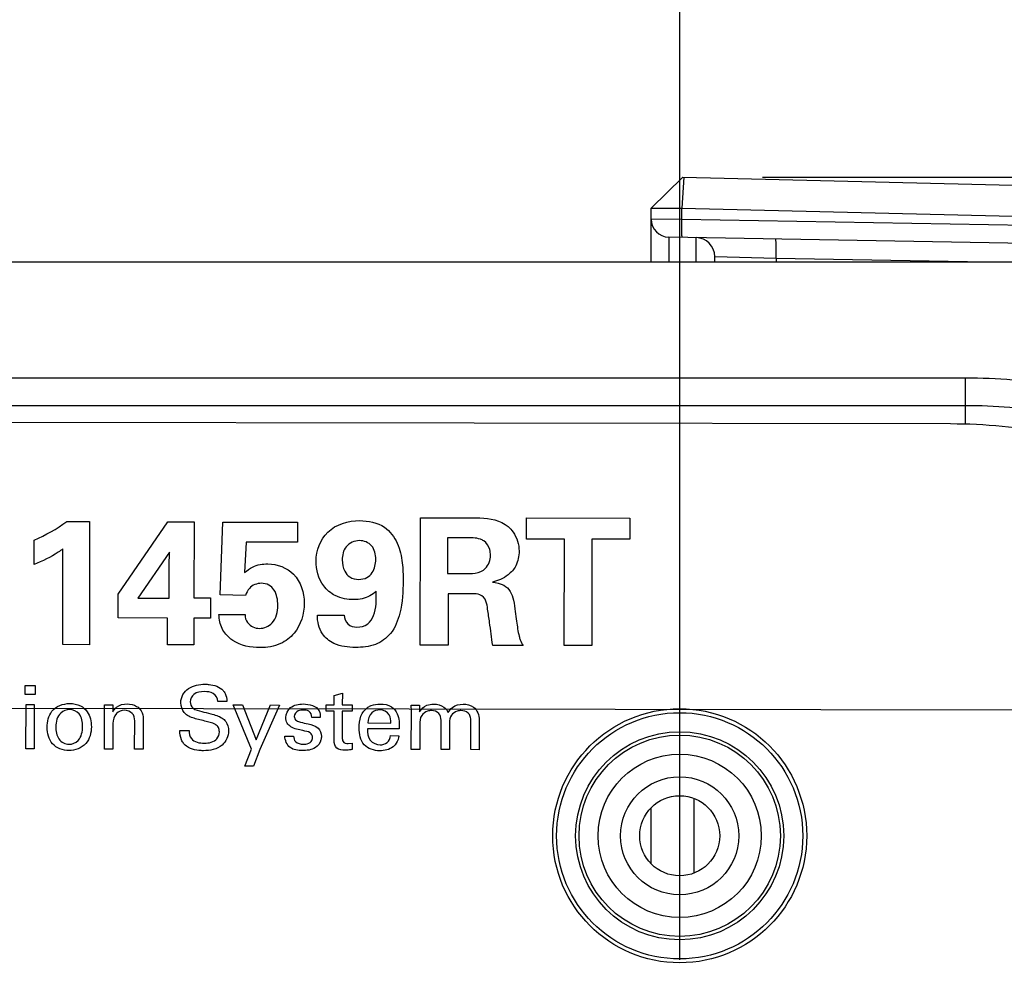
# Model space of a CAD drawing. Header units: inches. Extents: x 0 to 34, y 0 to 22.
# Tile 64 of 74: x 20.482 to 21.258, y 16.478 to 17.234. Entities that reach past the tile are written whole.
import ezdxf

# ---------------------------------------------------------------- set-up
doc = ezdxf.new("R2010")
doc.units = ezdxf.units.IN
doc.header["$LTSCALE"] = 1.87
doc.header["$MEASUREMENT"] = 0
doc.layers.get('0').update_dxf_attribs({"linetype": 'CONTINUOUS'})
doc.layers.add('02___PRT_ALL_AXES', color=7, linetype='CONTINUOUS')
doc.layers.add('DIMENSIONS', color=7, linetype='CONTINUOUS')
doc.styles.get("Standard").update_dxf_attribs({"font": 'txt', "width": 0.8})
doc.dimstyles.new('DIMSTYLE_1', dxfattribs={"dimtxt": 0.125, "dimasz": 0.18, "dimexe": 0.125, "dimexo": 0.0625, "dimgap": 0.0625, "dimtad": 0, "dimtih": 1, "dimtoh": 1, "dimdec": 3, "dimzin": 4, "dimdsep": 46, "dimtxsty": 'STANDARD', "dimblk": '_FILLED', "dimblk1": '_FILLED', "dimblk2": '_FILLED', "dimcen": 0.09, "dimadec": 0, "dimazin": 0, "dimtp": 0.001, "dimtm": 0.001, "dimtfac": 1, "dimtdec": 3, "dimtofl": 0, "dimtmove": 0, "dimatfit": 3, "dimldrblk": '_FILLED', "dimfxl": 1, "dimtolj": 1, "dimtzin": 4, "dimarcsym": 0})

# ---------------------------------------------------------------- blocks, each defined once
blk = doc.blocks.new('_FILLED')
at = {"color": 0, "linetype": 'BYBLOCK'}
blk.add_solid([(0, 0), (-1, 0.1736), (-1, -0.1736)], dxfattribs=at)
blk = doc.blocks.new('*D18')
at = {"layer": 'DIMENSIONS', "color": 2, "linetype": 'CONTINUOUS'}
for p, q in [((20.08254, 16.22325), (20.08254, 18.73495)), ((21.00196, 16.49387), (21.00196, 18.73495)), ((20.08254, 18.60995), (19.72482, 18.60995)), ((21.00196, 18.60995), (21.36196, 18.60995))]:
    blk.add_line(p, q, dxfattribs=at)
at = {"layer": 'DIMENSIONS', "color": 2, "linetype": 'CONTINUOUS', "xscale": 0.18, "yscale": 0.18, "zscale": 0.18}
blk.add_blockref('_FILLED', (20.08254, 18.60995), dxfattribs=at)
at = {"layer": 'DIMENSIONS', "color": 2, "linetype": 'CONTINUOUS', "xscale": 0.18, "yscale": 0.18, "zscale": 0.18, "rotation": 180}
blk.add_blockref('_FILLED', (21.00196, 18.60995), dxfattribs=at)
at = {"layer": 'DIMENSIONS', "color": 2, "linetype": 'CONTINUOUS', "insert": (19.66232, 18.67245), "char_height": 0.125, "width": 1.225, "attachment_point": 3, "line_spacing_factor": 0.9}
blk.add_mtext('.919{\\Ftxt.shx;\\W1.000000;\\H0.125000; }[23.35]', dxfattribs=at)
blk = doc.blocks.new('*D19')
at = {"layer": 'DIMENSIONS', "color": 2, "linetype": 'CONTINUOUS'}
for p, q in [((21.00196, 16.49387), (21.00196, 17.98495)), ((21.67957, 17.13096), (21.67957, 17.98495)), ((21.00196, 17.85995), (20.64196, 17.85995)), ((21.67957, 17.85995), (22.00312, 17.85995))]:
    blk.add_line(p, q, dxfattribs=at)
at = {"layer": 'DIMENSIONS', "color": 2, "linetype": 'CONTINUOUS', "xscale": 0.18, "yscale": 0.18, "zscale": 0.18}
blk.add_blockref('_FILLED', (21.00196, 17.85995), dxfattribs=at)
at = {"layer": 'DIMENSIONS', "color": 2, "linetype": 'CONTINUOUS', "xscale": 0.18, "yscale": 0.18, "zscale": 0.18, "rotation": 180}
blk.add_blockref('_FILLED', (21.67957, 17.85995), dxfattribs=at)
at = {"layer": 'DIMENSIONS', "color": 2, "linetype": 'CONTINUOUS', "insert": (22.06562, 17.92245), "char_height": 0.125, "width": 1.225, "attachment_point": 1, "line_spacing_factor": 0.9}
blk.add_mtext('.678{\\Ftxt.shx;\\W1.000000;\\H0.125000; }[17.21]', dxfattribs=at)
blk = doc.blocks.new('*D20')
at = {"layer": 'DIMENSIONS', "color": 2, "linetype": 'CONTINUOUS'}
for p, q in [((21.06706, 17.10995), (22.55457, 17.10995)), ((22.42957, 17.10995), (22.42957, 16.75923)), ((22.42957, 16.1585), (22.42957, 16.50923)), ((21.11722, 16.1585), (22.55457, 16.1585))]:
    blk.add_line(p, q, dxfattribs=at)
at = {"layer": 'DIMENSIONS', "color": 2, "linetype": 'CONTINUOUS', "xscale": 0.18, "yscale": 0.18, "zscale": 0.18}
for p, rotation in [((22.42957, 17.10995), 90), ((22.42957, 16.1585), 270)]:
    blk.add_blockref('_FILLED', p, dxfattribs=dict(at, rotation=rotation))
at = {"layer": 'DIMENSIONS', "color": 2, "linetype": 'CONTINUOUS', "insert": (22.42957, 16.69673), "char_height": 0.125, "width": 1.225, "attachment_point": 2, "line_spacing_factor": 0.9}
blk.add_mtext('.951{\\Ftxt.shx;\\W1.000000;\\H0.125000; }[24.17]', dxfattribs=at)

msp = doc.modelspace()

# ---------------------------------------------------------------- linework, layer by layer
at = {"color": 7, "linetype": 'CONTINUOUS'}
for p, q in [((21.00456, 17.10995), (20.97957, 17.08557)), ((21.00514, 17.10994), (21.00369, 17.08555)), ((21.00456, 17.10995), (21.65457, 17.09407)), ((20.97957, 17.04346), (20.97957, 17.08557)), ((20.97957, 17.08557), (21.00369, 17.08555)), ((21.00369, 17.07663), (21.00369, 17.08555)), ((21.00369, 17.08555), (21.47957, 17.07392)), ((21.00369, 17.07663), (20.97957, 17.07682)), ((21.47959, 17.06832), (21.00369, 17.07663)), ((20.99332, 17.06282), (20.99332, 17.04346)), ((21.47931, 17.05434), (20.99332, 17.06282)), ((21.01483, 17.04346), (21.01483, 17.06244)), ((19.47957, 17.04346), (21.47957, 17.04346)), ((21.02957, 17.04346), (21.02957, 17.04744)), ((21.02957, 17.04744), (21.07781, 17.04635)), ((21.07781, 17.04635), (21.07781, 17.04346)), ((21.07781, 17.04635), (21.24351, 17.04346)), ((21.22707, 16.95178), (19.73207, 16.95178)), ((21.22707, 16.91556), (21.22707, 16.95178)), ((21.22707, 16.9301), (19.73207, 16.9301)), ((21.2153, 16.91573), (19.7453, 16.91818)), ((20.97957, 16.56944), (20.97957, 16.6137)), ((21.01335, 16.56224), (21.01335, 16.6209))]:
    msp.add_line(p, q, dxfattribs=at)
at = {"color": 40, "linetype": 'CONTINUOUS'}
for p, q in [((20.51942, 16.83889), (20.53736, 16.83886)), ((20.53736, 16.83886), (20.5372, 16.74197)), ((20.55987, 16.78178), (20.5989, 16.83876)), ((20.5989, 16.83876), (20.61961, 16.83873)), ((20.61961, 16.83873), (20.61937, 16.7789)), ((20.64005, 16.78122), (20.64237, 16.83855)), ((20.64237, 16.83855), (20.70117, 16.83845)), ((20.70117, 16.83845), (20.70114, 16.82263)), ((20.79768, 16.74154), (20.79784, 16.8419)), ((20.79784, 16.8419), (20.83635, 16.84184)), ((20.88131, 16.82511), (20.88134, 16.84176)), ((20.88134, 16.84176), (20.96281, 16.84163)), ((20.96281, 16.84163), (20.96278, 16.82497)), ((20.49365, 16.80507), (20.49368, 16.82436)), ((20.81908, 16.82604), (20.81904, 16.798)), ((20.83354, 16.82601), (20.81908, 16.82604)), ((20.9112, 16.82506), (20.88131, 16.82511)), ((20.91106, 16.74135), (20.9112, 16.82506)), ((20.93289, 16.82502), (20.93275, 16.74131)), ((20.96278, 16.82497), (20.93289, 16.82502)), ((20.5162, 16.74201), (20.51633, 16.81739)), ((20.66069, 16.82269), (20.6594, 16.79868)), ((20.70114, 16.82263), (20.66069, 16.82269)), ((20.60025, 16.81474), (20.57544, 16.77856)), ((20.59995, 16.80406), (20.60025, 16.81474)), ((20.59991, 16.77852), (20.59995, 16.80406)), ((20.81904, 16.798), (20.83642, 16.79797)), ((20.55984, 16.76303), (20.55987, 16.78178)), ((20.57544, 16.77856), (20.59991, 16.77852)), ((20.61937, 16.7789), (20.63258, 16.77888)), ((20.63258, 16.77888), (20.63256, 16.76291)), ((20.6602, 16.78063), (20.64005, 16.78122)), ((20.81971, 16.78204), (20.81964, 16.7415)), ((20.83862, 16.782), (20.81971, 16.78204)), ((20.59877, 16.76297), (20.55984, 16.76303)), ((20.59873, 16.74187), (20.59877, 16.76297)), ((20.61935, 16.76293), (20.61931, 16.74184)), ((20.63256, 16.76291), (20.61935, 16.76293)), ((20.63919, 16.76568), (20.65976, 16.76565)), ((20.71671, 16.76527), (20.7377, 16.76524)), ((20.5372, 16.74197), (20.5162, 16.74201)), ((20.61931, 16.74184), (20.59873, 16.74187)), ((20.81964, 16.7415), (20.79768, 16.74154)), ((20.87859, 16.7414), (20.85481, 16.74144)), ((20.93275, 16.74131), (20.91106, 16.74135)), ((20.4866, 16.70283), (20.48661, 16.70999)), ((20.48661, 16.70999), (20.49447, 16.70998)), ((20.49447, 16.70998), (20.49445, 16.70282)), ((20.49445, 16.70282), (20.4866, 16.70283)), ((20.72986, 16.69457), (20.72987, 16.70187)), ((20.72987, 16.70187), (20.73635, 16.70395)), ((20.73635, 16.70395), (20.73633, 16.69456)), ((20.48722, 16.65994), (20.48728, 16.69484)), ((20.48728, 16.69484), (20.49381, 16.69483)), ((20.49381, 16.69483), (20.49375, 16.65993)), ((20.54917, 16.6907), (20.54911, 16.69474)), ((20.54911, 16.69474), (20.55564, 16.69473)), ((20.55564, 16.69473), (20.5557, 16.68909)), ((20.64549, 16.69736), (20.63826, 16.69737)), ((20.66485, 16.65978), (20.65039, 16.69457)), ((20.65039, 16.69457), (20.65776, 16.69456)), ((20.65776, 16.69456), (20.66862, 16.66701)), ((20.66862, 16.66701), (20.67979, 16.69452)), ((20.68688, 16.69451), (20.67132, 16.65943)), ((20.67979, 16.69452), (20.68688, 16.69451)), ((20.72367, 16.68979), (20.72368, 16.69458)), ((20.72368, 16.69458), (20.72986, 16.69457)), ((20.73633, 16.69456), (20.74412, 16.69455)), ((20.74412, 16.69455), (20.74411, 16.68975)), ((20.79071, 16.68968), (20.79058, 16.69434)), ((20.79058, 16.69434), (20.79718, 16.69432)), ((20.79718, 16.69432), (20.79717, 16.68925)), ((20.54912, 16.65984), (20.54917, 16.6907)), ((20.57953, 16.68349), (20.57949, 16.65979)), ((20.71895, 16.68479), (20.71228, 16.6848)), ((20.72985, 16.68978), (20.72367, 16.68979)), ((20.72981, 16.66649), (20.72985, 16.68978)), ((20.73632, 16.68977), (20.73629, 16.66885)), ((20.74411, 16.68975), (20.73632, 16.68977)), ((20.79066, 16.65944), (20.79071, 16.68968)), ((20.55568, 16.67992), (20.55565, 16.65983)), ((20.57282, 16.6598), (20.57286, 16.68198)), ((20.78119, 16.67572), (20.75609, 16.67576)), ((20.75638, 16.68035), (20.77452, 16.68032)), ((20.79729, 16.67924), (20.79726, 16.65943)), ((20.81409, 16.6594), (20.81412, 16.68248)), ((20.82072, 16.67892), (20.82069, 16.65939)), ((20.83751, 16.65936), (20.83755, 16.68174)), ((20.84415, 16.68277), (20.84411, 16.65935)), ((20.60846, 16.67441), (20.61569, 16.6744)), ((20.69112, 16.66996), (20.69801, 16.66995)), ((20.77429, 16.67038), (20.78083, 16.67037)), ((20.74093, 16.66418), (20.74407, 16.66452)), ((20.74407, 16.66452), (20.74406, 16.65945)), ((20.49375, 16.65993), (20.48722, 16.65994)), ((20.55565, 16.65983), (20.54912, 16.65984)), ((20.57949, 16.65979), (20.57282, 16.6598)), ((20.65955, 16.64645), (20.66485, 16.65978)), ((20.67132, 16.65943), (20.6663, 16.64643)), ((20.79726, 16.65943), (20.79066, 16.65944)), ((20.82069, 16.65939), (20.81409, 16.6594)), ((20.84411, 16.65935), (20.83751, 16.65936)), ((20.6663, 16.64643), (20.65955, 16.64645))]:
    msp.add_line(p, q, dxfattribs=at)
at = {"color": 7, "linetype": 'CONTINUOUS'}
for radius in [0.0969, 0.08191, 0.07926, 0.06426, 0.0465, 0.0315]:
    msp.add_circle((21.00196, 16.59157), radius, dxfattribs=at)
for centre, radius, start, end in [((20.99357, 17.07682), 0.014, 180, 269), ((21.01457, 17.04744), 0.015, 0.00024, 89.0137)]:
    msp.add_arc(centre, radius, start, end, dxfattribs=at)
at = {"color": 40, "linetype": 'CONTINUOUS'}
msp.add_arc((20.44036, 16.94888), 0.13546, 293.18077, 305.70859, dxfattribs=at)
at = {"color": 7, "linetype": 'CONTINUOUS'}
for points, knots in [([(21.00394, 17.06263), (21.00393, 17.06263), (21.00391, 17.06266), (21.00388, 17.06275), (21.00384, 17.06295), (21.0038, 17.06328), (21.00377, 17.06374), (21.00373, 17.06433), (21.00371, 17.06503), (21.00368, 17.06585), (21.00366, 17.06713), (21.00364, 17.06896), (21.00363, 17.07135), (21.00365, 17.07394), (21.00368, 17.07573), (21.00369, 17.07663)], [0, 0, 0, 0, 0.00209, 0.006123, 0.020996, 0.045051, 0.078109, 0.119938, 0.170271, 0.228626, 0.29438, 0.445583, 0.618685, 0.80638, 1, 1, 1, 1]), ([(21.07782, 17.04635), (21.07784, 17.04732), (21.07787, 17.04923), (21.07788, 17.05201), (21.07788, 17.05457), (21.07786, 17.05653), (21.07783, 17.0579), (21.07781, 17.05878), (21.07778, 17.05953), (21.07774, 17.06016), (21.07771, 17.06065), (21.07767, 17.06101), (21.07763, 17.06122), (21.07759, 17.06132), (21.07757, 17.06135), (21.07756, 17.06135)], [0, 0, 0, 0, 0.19362, 0.381315, 0.554417, 0.70562, 0.771374, 0.829729, 0.880062, 0.921891, 0.954949, 0.979004, 0.993877, 0.99791, 1, 1, 1, 1]), ([(21.47953, 16.84435), (21.47265, 16.85357), (21.45755, 16.871), (21.43127, 16.89349), (21.40196, 16.91214), (21.37008, 16.92698), (21.33614, 16.93821), (21.30669, 16.94476), (21.28256, 16.94842), (21.25802, 16.95106), (21.23945, 16.95183), (21.22707, 16.95178)], [0, 0, 0, 0, 0.121405, 0.242138, 0.363531, 0.486655, 0.612066, 0.739755, 0.804373, 0.869402, 1, 1, 1, 1]), ([(21.46622, 16.83319), (21.45954, 16.8417), (21.44491, 16.85771), (21.41963, 16.87817), (21.39159, 16.89495), (21.36132, 16.9082), (21.32931, 16.91823), (21.29596, 16.92514), (21.26173, 16.92916), (21.23865, 16.93005), (21.22707, 16.9301)], [0, 0, 0, 0, 0.121581, 0.24263, 0.364312, 0.487652, 0.613125, 0.740651, 0.869874, 1, 1, 1, 1]), ([(21.47961, 16.78047), (21.47661, 16.78625), (21.47019, 16.79752), (21.45925, 16.8135), (21.44708, 16.82836), (21.43375, 16.84203), (21.41933, 16.85447), (21.40392, 16.86566), (21.3876, 16.87562), (21.36467, 16.88735), (21.34037, 16.89669), (21.31517, 16.90385), (21.28916, 16.90968), (21.25583, 16.91444), (21.22884, 16.91571), (21.2153, 16.91573)], [0, 0, 0, 0, 0.062469, 0.124266, 0.185516, 0.246395, 0.307111, 0.367872, 0.428874, 0.490272, 0.61461, 0.677705, 0.741374, 0.87011, 1, 1, 1, 1])]:
    msp.add_open_spline(points, degree=3, knots=knots, dxfattribs=at)
at = {"color": 40, "linetype": 'CONTINUOUS'}
for points, knots in [([(20.71567, 16.80789), (20.71568, 16.81604), (20.72245, 16.83434), (20.74113, 16.83963), (20.75006, 16.83962)], [0, 0, 0, 0, 0.47691, 1, 1, 1, 1]), ([(20.75006, 16.83962), (20.75676, 16.83961), (20.76968, 16.83704), (20.78077, 16.82225), (20.78392, 16.807), (20.78419, 16.79702), (20.78418, 16.79237)], [0, 0, 0, 0, 0.303529, 0.548004, 0.789399, 1, 1, 1, 1]), ([(20.83635, 16.84184), (20.83912, 16.84187), (20.84945, 16.84201), (20.86095, 16.84003), (20.86679, 16.83498)], [0, 0, 0, 0, 0.264315, 1, 1, 1, 1]), ([(20.86679, 16.83498), (20.86828, 16.83369), (20.87319, 16.82836), (20.87552, 16.82089), (20.87551, 16.81567)], [0, 0, 0, 0, 0.274979, 1, 1, 1, 1]), ([(20.74976, 16.82393), (20.74591, 16.82394), (20.73782, 16.8204), (20.73625, 16.8123), (20.73624, 16.80868)], [0, 0, 0, 0, 0.515605, 1, 1, 1, 1]), ([(20.76266, 16.8092), (20.76267, 16.81287), (20.76105, 16.8208), (20.75326, 16.82393), (20.74976, 16.82393)], [0, 0, 0, 0, 0.512194, 1, 1, 1, 1]), ([(20.84772, 16.82364), (20.8469, 16.82421), (20.84248, 16.82639), (20.83739, 16.82601), (20.83354, 16.82601)], [0, 0, 0, 0, 0.205638, 1, 1, 1, 1]), ([(20.85298, 16.81238), (20.85298, 16.81388), (20.85258, 16.81813), (20.85004, 16.82214), (20.84772, 16.82364)], [0, 0, 0, 0, 0.351108, 1, 1, 1, 1]), ([(20.51633, 16.81739), (20.51511, 16.81647), (20.50799, 16.81161), (20.50022, 16.80773), (20.49365, 16.80507)], [0, 0, 0, 0, 0.177063, 1, 1, 1, 1]), ([(20.87551, 16.81567), (20.8755, 16.81173), (20.8741, 16.8044), (20.86624, 16.79529), (20.85884, 16.79237), (20.85448, 16.79114)], [0, 0, 0, 0, 0.339208, 0.610118, 1, 1, 1, 1]), ([(20.74551, 16.77744), (20.7405, 16.77745), (20.73117, 16.77903), (20.7187, 16.78969), (20.71566, 16.80108), (20.71567, 16.80789)], [0, 0, 0, 0, 0.316693, 0.569516, 1, 1, 1, 1]), ([(20.73624, 16.80868), (20.73624, 16.80565), (20.73715, 16.80048), (20.74212, 16.79442), (20.74682, 16.7934), (20.74929, 16.7934)], [0, 0, 0, 0, 0.405588, 0.670511, 1, 1, 1, 1]), ([(20.74929, 16.7934), (20.75149, 16.79339), (20.75572, 16.79422), (20.76146, 16.79978), (20.76265, 16.80559), (20.76266, 16.8092)], [0, 0, 0, 0, 0.286293, 0.53021, 1, 1, 1, 1]), ([(20.8474, 16.80073), (20.84794, 16.80112), (20.85129, 16.80395), (20.85298, 16.80867), (20.85298, 16.81238)], [0, 0, 0, 0, 0.151937, 1, 1, 1, 1]), ([(20.6594, 16.79868), (20.66135, 16.80036), (20.66669, 16.80456), (20.67366, 16.8056), (20.67776, 16.80559)], [0, 0, 0, 0, 0.385912, 1, 1, 1, 1]), ([(20.67776, 16.80559), (20.685, 16.80558), (20.7013, 16.79946), (20.70636, 16.78281), (20.70635, 16.77473)], [0, 0, 0, 0, 0.472857, 1, 1, 1, 1]), ([(20.83642, 16.79797), (20.83718, 16.79797), (20.84095, 16.79799), (20.84502, 16.79883), (20.8474, 16.80073)], [0, 0, 0, 0, 0.200288, 1, 1, 1, 1]), ([(20.78418, 16.79237), (20.78417, 16.78383), (20.78331, 16.76935), (20.77623, 16.75061), (20.76242, 16.74077), (20.75201, 16.73981), (20.74669, 16.73982)], [0, 0, 0, 0, 0.347076, 0.5876, 0.783979, 1, 1, 1, 1]), ([(20.67259, 16.79033), (20.66918, 16.79034), (20.66314, 16.78798), (20.66084, 16.78267), (20.6602, 16.78063)], [0, 0, 0, 0, 0.614949, 1, 1, 1, 1]), ([(20.68549, 16.77296), (20.6855, 16.77713), (20.68459, 16.78359), (20.67865, 16.78953), (20.67463, 16.79033), (20.67259, 16.79033)], [0, 0, 0, 0, 0.518651, 0.746917, 1, 1, 1, 1]), ([(20.76304, 16.78407), (20.76148, 16.78268), (20.75637, 16.7788), (20.74978, 16.77743), (20.74551, 16.77744)], [0, 0, 0, 0, 0.328248, 1, 1, 1, 1]), ([(20.74783, 16.75578), (20.7508, 16.75578), (20.75687, 16.75724), (20.76173, 16.76518), (20.76312, 16.77426), (20.76313, 16.78072), (20.76304, 16.78407)], [0, 0, 0, 0, 0.245109, 0.467363, 0.72329, 1, 1, 1, 1]), ([(20.85448, 16.79114), (20.85755, 16.79085), (20.86312, 16.78986), (20.86916, 16.78415), (20.8714, 16.77646), (20.87211, 16.77105), (20.87251, 16.76807)], [0, 0, 0, 0, 0.283126, 0.496628, 0.724117, 1, 1, 1, 1]), ([(20.84945, 16.7763), (20.84871, 16.77848), (20.84516, 16.78211), (20.84064, 16.782), (20.83862, 16.782)], [0, 0, 0, 0, 0.531694, 1, 1, 1, 1]), ([(20.85481, 16.74144), (20.85378, 16.74743), (20.85277, 16.75701), (20.85088, 16.76858), (20.85017, 16.77428), (20.84945, 16.7763)], [0, 0, 0, 0, 0.51675, 0.817568, 1, 1, 1, 1]), ([(20.67114, 16.7548), (20.67476, 16.75479), (20.68375, 16.75859), (20.68548, 16.76811), (20.68549, 16.77296)], [0, 0, 0, 0, 0.427548, 1, 1, 1, 1]), ([(20.70635, 16.77473), (20.70633, 16.76638), (20.70231, 16.75269), (20.68725, 16.7413), (20.67708, 16.73966), (20.67167, 16.73967)], [0, 0, 0, 0, 0.457421, 0.703976, 1, 1, 1, 1]), ([(20.64458, 16.75026), (20.64347, 16.7516), (20.64035, 16.75623), (20.63932, 16.7619), (20.63919, 16.76568)], [0, 0, 0, 0, 0.315297, 1, 1, 1, 1]), ([(20.65976, 16.76565), (20.65962, 16.76346), (20.66159, 16.75759), (20.66766, 16.7548), (20.67114, 16.7548)], [0, 0, 0, 0, 0.385504, 1, 1, 1, 1]), ([(20.74669, 16.73982), (20.74091, 16.73983), (20.73086, 16.74096), (20.71861, 16.75062), (20.7167, 16.76021), (20.71671, 16.76527)], [0, 0, 0, 0, 0.391186, 0.657005, 1, 1, 1, 1]), ([(20.7377, 16.76524), (20.73794, 16.76273), (20.73989, 16.75743), (20.74533, 16.75579), (20.74783, 16.75578)], [0, 0, 0, 0, 0.502433, 1, 1, 1, 1]), ([(20.87251, 16.76807), (20.87284, 16.76552), (20.87372, 16.75903), (20.87457, 16.7525), (20.87554, 16.74862)], [0, 0, 0, 0, 0.390904, 1, 1, 1, 1]), ([(20.67167, 16.73967), (20.66428, 16.73968), (20.65372, 16.74167), (20.64619, 16.74835), (20.64458, 16.75026)], [0, 0, 0, 0, 0.747031, 1, 1, 1, 1]), ([(20.87554, 16.74862), (20.87577, 16.74769), (20.87642, 16.74515), (20.87767, 16.74279), (20.87859, 16.7414)], [0, 0, 0, 0, 0.365613, 1, 1, 1, 1]), ([(20.6092, 16.69623), (20.6092, 16.6985), (20.61024, 16.70302), (20.6168, 16.7095), (20.62382, 16.71088), (20.62834, 16.71087)], [0, 0, 0, 0, 0.25517, 0.491613, 1, 1, 1, 1]), ([(20.62834, 16.71087), (20.62936, 16.71087), (20.63434, 16.71063), (20.63972, 16.70887), (20.64244, 16.70591)], [0, 0, 0, 0, 0.201938, 1, 1, 1, 1]), ([(20.62771, 16.70503), (20.62489, 16.70504), (20.61932, 16.70438), (20.61657, 16.69913), (20.61657, 16.69692)], [0, 0, 0, 0, 0.560423, 1, 1, 1, 1]), ([(20.63826, 16.69737), (20.63813, 16.69974), (20.63528, 16.70471), (20.63009, 16.70503), (20.62771, 16.70503)], [0, 0, 0, 0, 0.498969, 1, 1, 1, 1]), ([(20.64244, 16.70591), (20.64307, 16.70521), (20.64489, 16.70266), (20.64535, 16.69948), (20.64549, 16.69736)], [0, 0, 0, 0, 0.308731, 1, 1, 1, 1]), ([(20.50392, 16.67694), (20.50393, 16.68133), (20.50601, 16.69169), (20.51658, 16.6957), (20.52168, 16.69569)], [0, 0, 0, 0, 0.462515, 1, 1, 1, 1]), ([(20.52168, 16.69569), (20.5246, 16.69568), (20.53003, 16.6948), (20.53732, 16.68832), (20.53875, 16.68149), (20.53874, 16.67737)], [0, 0, 0, 0, 0.312458, 0.560125, 1, 1, 1, 1]), ([(20.5557, 16.68909), (20.55643, 16.69048), (20.55916, 16.69422), (20.56401, 16.69541), (20.56691, 16.6954)], [0, 0, 0, 0, 0.351883, 1, 1, 1, 1]), ([(20.56691, 16.6954), (20.56949, 16.6954), (20.57392, 16.69443), (20.57879, 16.68976), (20.57954, 16.68568), (20.57953, 16.68349)], [0, 0, 0, 0, 0.399214, 0.661775, 1, 1, 1, 1]), ([(20.6144, 16.68636), (20.61346, 16.68699), (20.6105, 16.68949), (20.60919, 16.69354), (20.6092, 16.69623)], [0, 0, 0, 0, 0.295931, 1, 1, 1, 1]), ([(20.61657, 16.69692), (20.61657, 16.69514), (20.61868, 16.69072), (20.62323, 16.69003), (20.62559, 16.68946)], [0, 0, 0, 0, 0.422221, 1, 1, 1, 1]), ([(20.69185, 16.68476), (20.69185, 16.68762), (20.69523, 16.69412), (20.70207, 16.69531), (20.70549, 16.69531)], [0, 0, 0, 0, 0.45529, 1, 1, 1, 1]), ([(20.74963, 16.67632), (20.74963, 16.67948), (20.75007, 16.68578), (20.75409, 16.69102), (20.75654, 16.69272)], [0, 0, 0, 0, 0.513708, 1, 1, 1, 1]), ([(20.75654, 16.69272), (20.75734, 16.69329), (20.76032, 16.69485), (20.76373, 16.69528), (20.76606, 16.69528)], [0, 0, 0, 0, 0.297098, 1, 1, 1, 1]), ([(20.76606, 16.69528), (20.76915, 16.69527), (20.77496, 16.6943), (20.78121, 16.68643), (20.78129, 16.67972), (20.78119, 16.67572)], [0, 0, 0, 0, 0.327305, 0.575259, 1, 1, 1, 1]), ([(20.79717, 16.68925), (20.79849, 16.6914), (20.80193, 16.69469), (20.80641, 16.69521), (20.80823, 16.69521)], [0, 0, 0, 0, 0.580851, 1, 1, 1, 1]), ([(20.80823, 16.69521), (20.81105, 16.6952), (20.81607, 16.69423), (20.81885, 16.69026), (20.81963, 16.68865)], [0, 0, 0, 0, 0.61202, 1, 1, 1, 1]), ([(20.81963, 16.68865), (20.82054, 16.69015), (20.82349, 16.69394), (20.82848, 16.69518), (20.83138, 16.69517)], [0, 0, 0, 0, 0.376787, 1, 1, 1, 1]), ([(20.83138, 16.69517), (20.83425, 16.69517), (20.84136, 16.69382), (20.84416, 16.68644), (20.84415, 16.68277)], [0, 0, 0, 0, 0.43825, 1, 1, 1, 1]), ([(20.52167, 16.69089), (20.51916, 16.6909), (20.51245, 16.68844), (20.51074, 16.6812), (20.51074, 16.67735)], [0, 0, 0, 0, 0.394306, 1, 1, 1, 1]), ([(20.53179, 16.6776), (20.5318, 16.68102), (20.53089, 16.6879), (20.52437, 16.69089), (20.52167, 16.69089)], [0, 0, 0, 0, 0.559114, 1, 1, 1, 1]), ([(20.56481, 16.69033), (20.56253, 16.69034), (20.55715, 16.68827), (20.55569, 16.68269), (20.55568, 16.67992)], [0, 0, 0, 0, 0.450666, 1, 1, 1, 1]), ([(20.62801, 16.68188), (20.62635, 16.6823), (20.62174, 16.68346), (20.61694, 16.68463), (20.6144, 16.68636)], [0, 0, 0, 0, 0.358552, 1, 1, 1, 1]), ([(20.62559, 16.68946), (20.62798, 16.68885), (20.63344, 16.68744), (20.6391, 16.68595), (20.64178, 16.68415)], [0, 0, 0, 0, 0.433574, 1, 1, 1, 1]), ([(20.64178, 16.68415), (20.64282, 16.68347), (20.64574, 16.68082), (20.64677, 16.67673), (20.64676, 16.67414)], [0, 0, 0, 0, 0.325467, 1, 1, 1, 1]), ([(20.70524, 16.67432), (20.70202, 16.67506), (20.69724, 16.67586), (20.6924, 16.68018), (20.69184, 16.68323), (20.69185, 16.68476)], [0, 0, 0, 0, 0.53424, 0.752818, 1, 1, 1, 1]), ([(20.70555, 16.69051), (20.70423, 16.69051), (20.70103, 16.69041), (20.69846, 16.68732), (20.69845, 16.68552)], [0, 0, 0, 0, 0.422325, 1, 1, 1, 1]), ([(20.69845, 16.68552), (20.69845, 16.68428), (20.69992, 16.68187), (20.70229, 16.68136), (20.70338, 16.68106)], [0, 0, 0, 0, 0.523538, 1, 1, 1, 1]), ([(20.71228, 16.6848), (20.71235, 16.6866), (20.71062, 16.69035), (20.70702, 16.69051), (20.70555, 16.69051)], [0, 0, 0, 0, 0.549526, 1, 1, 1, 1]), ([(20.76592, 16.69062), (20.76369, 16.69062), (20.75821, 16.68892), (20.75644, 16.68323), (20.75638, 16.68035)], [0, 0, 0, 0, 0.435804, 1, 1, 1, 1]), ([(20.77452, 16.68032), (20.77457, 16.68249), (20.77423, 16.68789), (20.76869, 16.69062), (20.76592, 16.69062)], [0, 0, 0, 0, 0.439129, 1, 1, 1, 1]), ([(20.80649, 16.69013), (20.80549, 16.69013), (20.80255, 16.68973), (20.79998, 16.68787), (20.79884, 16.68633)], [0, 0, 0, 0, 0.342039, 1, 1, 1, 1]), ([(20.81412, 16.68248), (20.81413, 16.6844), (20.81295, 16.68877), (20.80854, 16.69013), (20.80649, 16.69013)], [0, 0, 0, 0, 0.482911, 1, 1, 1, 1]), ([(20.82226, 16.68642), (20.82107, 16.68475), (20.82076, 16.68196), (20.82072, 16.67942), (20.82072, 16.67892)], [0, 0, 0, 0, 0.802788, 1, 1, 1, 1]), ([(20.82971, 16.69009), (20.82876, 16.69009), (20.82591, 16.68975), (20.82337, 16.68795), (20.82226, 16.68642)], [0, 0, 0, 0, 0.335183, 1, 1, 1, 1]), ([(20.83637, 16.68703), (20.83608, 16.68745), (20.83438, 16.68932), (20.83169, 16.69009), (20.82971, 16.69009)], [0, 0, 0, 0, 0.207089, 1, 1, 1, 1]), ([(20.83755, 16.68174), (20.83755, 16.6824), (20.83749, 16.68421), (20.83703, 16.68608), (20.83637, 16.68703)], [0, 0, 0, 0, 0.364912, 1, 1, 1, 1]), ([(20.52106, 16.65871), (20.51641, 16.65871), (20.5063, 16.66228), (20.50391, 16.6724), (20.50392, 16.67694)], [0, 0, 0, 0, 0.505983, 1, 1, 1, 1]), ([(20.51074, 16.67735), (20.51073, 16.67406), (20.51157, 16.66719), (20.51818, 16.66357), (20.5212, 16.66357)], [0, 0, 0, 0, 0.521523, 1, 1, 1, 1]), ([(20.53874, 16.67737), (20.53874, 16.67275), (20.53619, 16.66243), (20.52586, 16.6587), (20.52106, 16.65871)], [0, 0, 0, 0, 0.491193, 1, 1, 1, 1]), ([(20.5212, 16.66357), (20.5238, 16.66357), (20.53054, 16.66651), (20.53179, 16.67377), (20.53179, 16.6776)], [0, 0, 0, 0, 0.403625, 1, 1, 1, 1]), ([(20.63953, 16.67338), (20.63954, 16.67457), (20.63912, 16.67696), (20.63499, 16.68052), (20.63087, 16.68117), (20.62801, 16.68188)], [0, 0, 0, 0, 0.227354, 0.433931, 1, 1, 1, 1]), ([(20.70338, 16.68106), (20.70536, 16.68059), (20.71002, 16.67943), (20.71512, 16.6782), (20.7172, 16.67624)], [0, 0, 0, 0, 0.416498, 1, 1, 1, 1]), ([(20.7658, 16.65843), (20.76142, 16.65844), (20.75141, 16.66165), (20.74962, 16.67177), (20.74963, 16.67632)], [0, 0, 0, 0, 0.489888, 1, 1, 1, 1]), ([(20.75609, 16.67576), (20.75603, 16.67266), (20.75675, 16.66599), (20.76324, 16.66317), (20.76608, 16.66316)], [0, 0, 0, 0, 0.521085, 1, 1, 1, 1]), ([(20.61137, 16.66425), (20.61071, 16.66511), (20.60885, 16.66822), (20.60846, 16.67192), (20.60846, 16.67441)], [0, 0, 0, 0, 0.303784, 1, 1, 1, 1]), ([(20.61569, 16.6744), (20.61578, 16.67223), (20.61688, 16.66577), (20.62412, 16.66444), (20.62777, 16.66444)], [0, 0, 0, 0, 0.373155, 1, 1, 1, 1]), ([(20.64676, 16.67414), (20.64676, 16.67005), (20.64229, 16.66033), (20.63206, 16.65852), (20.62693, 16.65853)], [0, 0, 0, 0, 0.44333, 1, 1, 1, 1]), ([(20.62777, 16.66444), (20.63124, 16.66443), (20.63754, 16.66579), (20.63953, 16.67146), (20.63953, 16.67338)], [0, 0, 0, 0, 0.643504, 1, 1, 1, 1]), ([(20.70473, 16.6586), (20.70145, 16.65861), (20.69425, 16.65957), (20.69109, 16.66671), (20.69112, 16.66996)], [0, 0, 0, 0, 0.50214, 1, 1, 1, 1]), ([(20.69801, 16.66995), (20.69797, 16.66848), (20.69918, 16.6645), (20.70345, 16.66361), (20.70565, 16.66361)], [0, 0, 0, 0, 0.399761, 1, 1, 1, 1]), ([(20.71288, 16.66909), (20.71289, 16.67039), (20.71082, 16.67375), (20.70721, 16.67387), (20.70524, 16.67432)], [0, 0, 0, 0, 0.393088, 1, 1, 1, 1]), ([(20.71984, 16.66978), (20.71984, 16.66884), (20.71938, 16.66543), (20.7172, 16.66226), (20.7151, 16.66095)], [0, 0, 0, 0, 0.275054, 1, 1, 1, 1]), ([(20.73629, 16.66885), (20.73629, 16.66783), (20.73639, 16.66501), (20.73946, 16.66418), (20.74093, 16.66418)], [0, 0, 0, 0, 0.408385, 1, 1, 1, 1]), ([(20.76608, 16.66316), (20.768, 16.66316), (20.7723, 16.66419), (20.77407, 16.66835), (20.77429, 16.67038)], [0, 0, 0, 0, 0.484082, 1, 1, 1, 1]), ([(20.78083, 16.67037), (20.78077, 16.66987), (20.78047, 16.66724), (20.77929, 16.66465), (20.77783, 16.66307)], [0, 0, 0, 0, 0.189432, 1, 1, 1, 1]), ([(20.62693, 16.65853), (20.62577, 16.65853), (20.62025, 16.65879), (20.61409, 16.66076), (20.61137, 16.66425)], [0, 0, 0, 0, 0.208285, 1, 1, 1, 1]), ([(20.70565, 16.66361), (20.70628, 16.66361), (20.70847, 16.66365), (20.71078, 16.6646), (20.71177, 16.66582)], [0, 0, 0, 0, 0.28756, 1, 1, 1, 1]), ([(20.73863, 16.65904), (20.73635, 16.65904), (20.73117, 16.65929), (20.72981, 16.66441), (20.72981, 16.66649)], [0, 0, 0, 0, 0.52259, 1, 1, 1, 1]), ([(20.77783, 16.66307), (20.77736, 16.66254), (20.77418, 16.65952), (20.76945, 16.65843), (20.7658, 16.65843)], [0, 0, 0, 0, 0.162099, 1, 1, 1, 1]), ([(20.74406, 16.65945), (20.74372, 16.65939), (20.74192, 16.65912), (20.7401, 16.65903), (20.73863, 16.65904)], [0, 0, 0, 0, 0.188679, 1, 1, 1, 1])]:
    msp.add_open_spline(points, degree=3, knots=knots, dxfattribs=at)
for points in [[(20.70549, 16.69531), (20.71005, 16.6953), (20.71603, 16.69395), (20.71806, 16.68987)], [(20.57099, 16.68795), (20.5694, 16.68949), (20.56702, 16.69033), (20.56481, 16.69033)], [(20.57286, 16.68198), (20.57286, 16.68406), (20.57246, 16.68648), (20.57099, 16.68795)], [(20.71806, 16.68987), (20.71878, 16.68831), (20.71896, 16.68651), (20.71895, 16.68479)], [(20.79884, 16.68633), (20.79742, 16.68437), (20.7973, 16.68165), (20.79729, 16.67924)], [(20.7172, 16.67624), (20.71891, 16.67466), (20.71984, 16.6721), (20.71984, 16.66978)], [(20.71177, 16.66582), (20.71247, 16.66674), (20.71288, 16.66794), (20.71288, 16.66909)], [(20.7151, 16.66095), (20.71207, 16.6591), (20.70827, 16.6586), (20.70473, 16.6586)]]:
    msp.add_open_spline(points, degree=3, dxfattribs=at)
at = {"layer": '02___PRT_ALL_AXES', "color": 7, "linetype": 'CONTINUOUS'}
msp.add_line((19.47957, 16.69376), (21.47957, 16.69043), dxfattribs=at)
msp.add_circle((21.00196, 16.59157), 0.1, dxfattribs=at)

# ---------------------------------------------------------------- dimensions: what is measured, and where the dimension line sits
at = {"layer": 'DIMENSIONS', "color": 2, "linetype": 'CONTINUOUS'}
dim = msp.add_linear_dim(base=(21.00196, 18.60995), p1=(20.08254, 16.16075), p2=(21.00196, 16.43137), dimstyle='DIMSTYLE_1', dxfattribs=at)
dim.commit()
dim.dimension.update_dxf_attribs({"geometry": '*D18', "text_midpoint": (19.04982, 18.60995), "dimtype": 160})
for base, p1, p2, angle, picture, middle in [((21.00196, 17.85995), (21.67957, 17.06846), (21.00196, 16.43137), 180, '*D19', (22.67812, 17.85995)), ((22.42957, 16.1585), (21.00456, 17.10995), (21.05472, 16.1585), 270, '*D20', (22.42957, 16.63423))]:
    dim = msp.add_linear_dim(base=base, p1=p1, p2=p2, angle=angle, dimstyle='DIMSTYLE_1', dxfattribs=at)
    dim.commit()
    dim.dimension.update_dxf_attribs({"geometry": picture, "text_midpoint": middle, "dimtype": 160})

doc.saveas('drawing.dxf')
